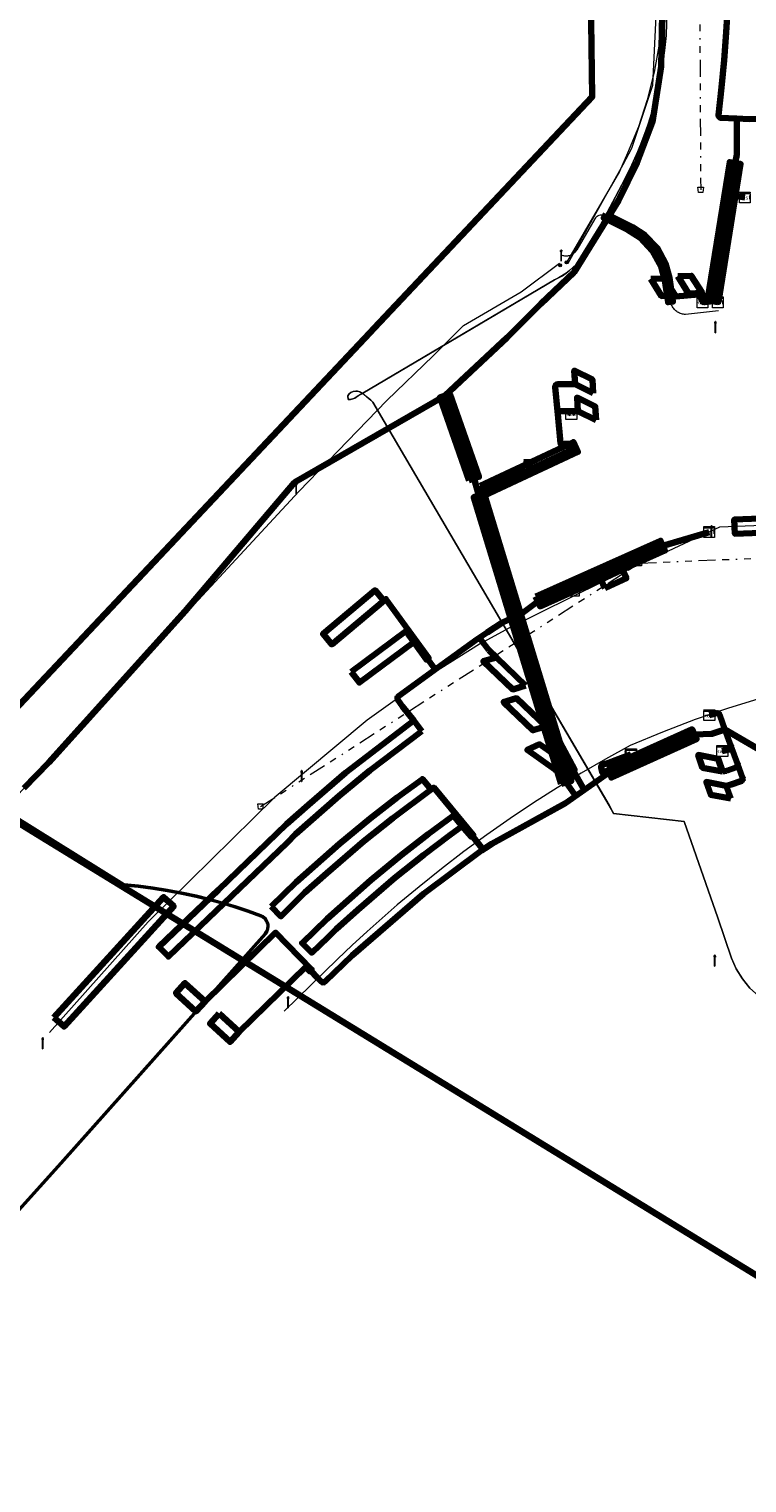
# Model space of a CAD drawing. Header units: metres. Extents: x 153756 to 154348, y 463867 to 464433.
# Tile 73 of 76: x 154140 to 154193, y 464165 to 464272. Entities that reach past the tile are written whole.
import ezdxf
from ezdxf.enums import TextEntityAlignment as Align
from ezdxf.lldxf.tags import DXFTag

# ---------------------------------------------------------------- set-up
doc = ezdxf.new("R2010")
doc.units = ezdxf.units.M
doc.header["$LTSCALE"] = 0.5
doc.linetypes.add('RI-OVERIG-SO', pattern=[17, 5, -2, 2, -2, 0, -2, 2, -2])
doc.layers.get('0').update_dxf_attribs({"linetype": 'CONTINUOUS'})
for name, color, linetype, lineweight in [('B-PV-KL-DATA_BT NEDERLAND NV-G', 90, 'KL-DATA-SO', 18), ('B-PV-KL-DATA_KABELBED_KPN BV-G', 90, 'CONTINUOUS', 100), ('B-PV-KL-DATA_STEDIN NETBEHEER BV-G', 90, 'KL-DATA-SO', 18), ('B-PV-KL-ET_LS_230 V_GEMEENTE AMERSFOORT-G', 190, 'KL-LS-SO', 18), ('B-PV-KL-ET_LS_400 V_STEDIN NETBEHEER BV-G', 190, 'KL-LS-SO', 18), ('B-PV-KL-ET_LS_GEMEENTE AMERSFOORT-S', 190, 'CONTINUOUS', 25), ('B-PV-KL-ET_LS_HULPSTUK_GEMEENTE AMERSFOORT-S', 190, 'CONTINUOUS', 25), ('B-PV-KL-ET_LS_HULPSTUK_STEDIN NETBEHEER BV-S', 190, 'CONTINUOUS', 25), ('B-PV-KL-ET_LS_KABELBED_GEMEENTE AMERSFOORT-G', 190, 'CONTINUOUS', 100), ('B-PV-KL-ET_LS_MANTELBUIS_GEMEENTE AMERSFOORT-G', 190, 'CONTINUOUS', 100), ('B-PV-KL-ET_LS_MANTELBUIS_POLYVINYLCHLORIDE PVC_50_STEDIN NETBEHEER BV-G', 190, 'CONTINUOUS', 100), ('B-PV-KL-ET_MS_10 KV_STEDIN NETBEHEER BV-G', 130, 'KL-MS-SO', 18), ('B-PV-RI-VRIJVERVAL_BETON_250_GEMEENTE AMERSFOORT-G', 210, 'RI-OVERIG-SO', 18), ('B-PV-RI-VRIJVERVAL_BETON_300_GEMEENTE AMERSFOORT-G', 210, 'RI-OVERIG-SO', 18), ('B-PV-RI-VRIJVERVAL_HULPSTUK_GEMEENTE AMERSFOORT-S', 210, 'CONTINUOUS', 25)]:
    doc.layers.add(name, color=color, linetype=linetype, lineweight=lineweight)
doc.styles.add('NLCS-ISO', font='txt')
tags = doc.linetypes.add('KL-DATA-SO', pattern='A,4,-1,[101,NLCS.SHX,S=0.5,R=0,X=0,Y=0],-1,4,-1,["D",Standard,S=1,R=0,X=-0.25,Y=-0.5],-1.5', length=12.5).pattern_tags.tags
tags[18] = DXFTag(74, 10)
tags = doc.linetypes.add('KL-LS-SO', pattern='A,4,-1,[103,NLCS.SHX,S=0.75,R=0,X=0,Y=0],-1,4,-1,["L",Standard,S=1,R=0,X=0,Y=-0.5],-2', length=13).pattern_tags.tags
tags[18] = DXFTag(74, 10)
tags = doc.linetypes.add('KL-MS-SO', pattern='A,4,-1,[103,NLCS.SHX,S=0.75,R=0,X=0,Y=0],-1,4,-1,["M",Standard,S=1,R=0,X=0,Y=-0.5],-2', length=13).pattern_tags.tags
tags[18] = DXFTag(74, 10)

# ---------------------------------------------------------------- blocks, each defined once
blk = doc.blocks.new('SKL-WTB_HULP_MOF-SO')
at = {"linetype": 'ByBlock', "lineweight": 18}
h = blk.add_hatch(color=0, dxfattribs=at)
h.dxf.hatch_style = 1
h.paths.add_polyline_path([(-0.5625, 0, 1), (0.5625, 0, 1)])
at = {"color": 0, "linetype": 'ByBlock', "lineweight": 18}
blk.add_circle((0, 0), 0.5625, dxfattribs=at)
at = {"color": 0, "linetype": 'ByBlock', "lineweight": 18, "style": 'NLCS-ISO', "flags": 1}
for tag, p in [('TYPE', (1.5, 0)), ('OMSCHRIJVING', (1.5, -3)), ('LABEL', (1.5, -1.5))]:
    blk.add_attdef(tag, p, '', height=1, dxfattribs=at)
blk = doc.blocks.new('SRI-HULP_AFVOER_OPVANG-SO')
at = {"color": 0, "linetype": 'ByBlock', "lineweight": 18}
blk.add_lwpolyline([(-0.75, -1), (-1, 1), (1, 1), (0.75, -1)], close=True, dxfattribs=at)
at = {"color": 0, "linetype": 'ByBlock', "lineweight": 18, "style": 'NLCS-ISO', "flags": 1}
for tag, p in [('TYPE', (1.5, 0)), ('OMSCHRIJVING', (1.5, -3)), ('LABEL', (1.5, -1.5))]:
    blk.add_attdef(tag, p, '', height=1, dxfattribs=at)
blk = doc.blocks.new('SKL-ET_LS_MAST-SO')
for p, q in [((-0.05, 2.07), (0.05, 2.07)), ((-0.05, -2), (0.05, -2))]:
    blk.add_line(p, q)
for points in [[(-0.18, 1.76), (-0.22, 1.76), (-0.22, 1.84), (-0.18, 1.84), (-0.18, 1.79)], [(-0.18, 1.49), (-0.22, 1.49), (-0.22, 1.57), (-0.18, 1.57), (-0.18, 1.52)], [(-0.18, 1.79), (-0.05, 1.79)], [(-0.18, 1.76), (-0.05, 1.76)], [(-0.18, 1.52), (-0.05, 1.52)], [(-0.18, 1.49), (-0.05, 1.49)], [(-0.05, -2), (-0.05, 2.07)], [(0.05, -2), (0.05, 2.07)], [(0.18, 1.92), (0.05, 1.92)], [(0.18, 1.89), (0.05, 1.89)], [(0.18, 1.66), (0.05, 1.66)], [(0.18, 1.63), (0.05, 1.63)], [(0.18, 1.39), (0.05, 1.39)], [(0.18, 1.36), (0.05, 1.36)], [(0.18, 1.89), (0.22, 1.89), (0.22, 1.97), (0.18, 1.97), (0.18, 1.92)], [(0.18, 1.63), (0.22, 1.63), (0.22, 1.71), (0.18, 1.71), (0.18, 1.66)], [(0.18, 1.36), (0.22, 1.36), (0.22, 1.44), (0.18, 1.44), (0.18, 1.39)]]:
    blk.add_lwpolyline(points)
blk = doc.blocks.new('SKL-WTB_HULP_KAST-SO')
at = {"color": 0, "linetype": 'ByBlock', "lineweight": 18}
for points in [[(-2, 2), (2, 2), (2, 1.68), (-2, 1.68)], [(-2, 1.52), (2, 1.52), (2, -2), (-2, -2)]]:
    blk.add_lwpolyline(points, close=True, dxfattribs=at)
at = {"color": 0, "linetype": 'ByBlock', "lineweight": 18, "style": 'NLCS-ISO'}
blk.add_text('kast', height=1.5, dxfattribs=at).set_placement((0, 0), align=Align.MIDDLE_CENTER)
at = {"color": 0, "linetype": 'ByBlock', "lineweight": 18, "style": 'NLCS-ISO', "flags": 1}
for tag, p in [('TYPE', (2.5, 0)), ('OMSCHRIJVING', (2.5, -3)), ('LABEL', (2.5, -1.5))]:
    blk.add_attdef(tag, p, '', height=1, dxfattribs=at)

msp = doc.modelspace()

# ---------------------------------------------------------------- linework, layer by layer
at = {"layer": 'B-PV-KL-DATA_BT NEDERLAND NV-G', "ltscale": 0.5, "flags": 128}
for points in [[(154186.057, 464422.449), (154186.3, 464422.09), (154186.6, 464421.53), (154187.1, 464420.33), (154187.3, 464419.72), (154187.45, 464419.09), (154187.66, 464416.13), (154187.26, 464332.85), (154187.1, 464297.85), (154187.18, 464280.55), (154186.92, 464271.56), (154186.66, 464269.37), (154186.47, 464268.28), (154185.95, 464266.14), (154185.62, 464265.09), (154184.84, 464263.02), (154184.39, 464262.02), (154183.9, 464261.03), (154181.08, 464255.75), (154180.91, 464255.47), (154180.51, 464254.94), (154180.29, 464254.69), (154179.81, 464254.25), (154179.55, 464254.05), (154178.99, 464253.7), (154178.7, 464253.55), (154164.57, 464245.2), (154164.554, 464245.191)], [(154186.068, 464422.455), (154186.3, 464422.09), (154186.6, 464421.53), (154186.87, 464420.94), (154187.1, 464420.33), (154187.3, 464419.72), (154187.45, 464419.09), (154187.66, 464416.13), (154187.42, 464366.13), (154187.26, 464332.85), (154187.1, 464297.85), (154187.18, 464280.55), (154186.92, 464271.56), (154186.81, 464270.46), (154186.66, 464269.37), (154186.47, 464268.28), (154186.23, 464267.21), (154185.95, 464266.14), (154185.62, 464265.09), (154185.25, 464264.05), (154184.84, 464263.02), (154184.39, 464262.02), (154183.9, 464261.03), (154182.5, 464258.37), (154181.08, 464255.75), (154180.91, 464255.47), (154180.72, 464255.2), (154180.51, 464254.94), (154180.29, 464254.69), (154180.06, 464254.46), (154179.81, 464254.25), (154179.55, 464254.05), (154179.28, 464253.86), (154178.99, 464253.7), (154178.7, 464253.55), (154172.69, 464250), (154164.57, 464245.2), (154164.555, 464245.191)], [(154164.555, 464245.191), (154164.57, 464245.2), (154172.69, 464250), (154178.7, 464253.55), (154178.99, 464253.7), (154179.28, 464253.86), (154179.55, 464254.05), (154179.81, 464254.25), (154180.06, 464254.46), (154180.29, 464254.69), (154180.51, 464254.94), (154180.72, 464255.2), (154180.91, 464255.47), (154181.08, 464255.75), (154182.5, 464258.37), (154183.9, 464261.03), (154184.39, 464262.02), (154184.84, 464263.02), (154185.25, 464264.05), (154185.62, 464265.09), (154185.95, 464266.14), (154186.23, 464267.21), (154186.47, 464268.28), (154186.66, 464269.37), (154186.81, 464270.46), (154186.92, 464271.56), (154187.18, 464280.55), (154187.1, 464297.85), (154187.26, 464332.85), (154187.42, 464366.13), (154187.66, 464416.13), (154187.45, 464419.09), (154187.3, 464419.72), (154187.1, 464420.33), (154186.87, 464420.94), (154186.6, 464421.53), (154186.3, 464422.09), (154186.068, 464422.455)], [(154186.068, 464422.455), (154186.3, 464422.09), (154186.6, 464421.53), (154186.87, 464420.94), (154187.1, 464420.33), (154187.3, 464419.72), (154187.45, 464419.09), (154187.66, 464416.13), (154187.42, 464366.13), (154187.26, 464332.85), (154187.1, 464297.85), (154187.18, 464280.55), (154186.92, 464271.56), (154186.81, 464270.46), (154186.66, 464269.37), (154186.47, 464268.28), (154186.23, 464267.21), (154185.95, 464266.14), (154185.62, 464265.09), (154185.25, 464264.05), (154184.84, 464263.02), (154184.39, 464262.02), (154183.9, 464261.03), (154182.5, 464258.37), (154181.08, 464255.75), (154180.91, 464255.47), (154180.72, 464255.2), (154180.51, 464254.94), (154180.29, 464254.69), (154180.06, 464254.46), (154179.81, 464254.25), (154179.55, 464254.05), (154179.28, 464253.86), (154178.99, 464253.7), (154178.7, 464253.55), (154172.69, 464250), (154164.57, 464245.2), (154164.555, 464245.191)], [(154164.555, 464245.191), (154164.59, 464245.17), (154164.68, 464245.1), (154164.9, 464244.91), (154165.02, 464244.82), (154165.16, 464244.7), (154165.33, 464244.55), (154182.72, 464214.86), (154183.05, 464214.24), (154188.26, 464213.64), (154190.74, 464206.55), (154191.75, 464203.58), (154192.09, 464202.79), (154192.54, 464202.05), (154193.09, 464201.38), (154193.74, 464200.8), (154194.46, 464200.32), (154195.25, 464199.94), (154196.08, 464199.69), (154196.93, 464199.56), (154197.8, 464199.55), (154198.66, 464199.67), (154203.77, 464200.84), (154228.12, 464206.37), (154236.3, 464207.48), (154239.11, 464207.6), (154243.23, 464207.77), (154243.32, 464206.33), (154233.88, 464198.84), (154101, 464004), (154095.7, 464012.8), (154090.3, 464010.3), (154074.1, 464033.7), (154052.8, 464048.8), (154049.3, 464056.4), (154046, 464072.7), (154054.8, 464084.7), (154038.1, 464108.2), (154018.88, 464088.65), (154013.7, 464084.43), (153997.41, 464087.76), (153989.49, 464067.54), (153991.38, 464063.88), (153992.34, 464059.5), (153986.69, 464052.58), (153987.08, 464051.87), (153985.65, 464051.33), (153978.67, 464042.84), (153970.27, 464032.19), (153955.11, 464014.46), (153941.51, 463999.29), (153944.9, 463997.36), (153935.31, 463982.27), (153930.86, 463975.31), (153923.85, 463964.29), (153923.52, 463963.75), (153918.44, 463966.82), (153913.44, 463958.94), (153909.75, 463957.6), (153909.49, 463957.21), (153882.54, 463914.68), (153877.06, 463906.08), (153874.95, 463902.62), (153874.94, 463898.12), (153871.433, 463892.926)], [(154164.554, 464245.191), (154164.59, 464245.17), (154164.68, 464245.1), (154165.02, 464244.82), (154165.16, 464244.7), (154165.33, 464244.55), (154183.05, 464214.24), (154188.26, 464213.64), (154190.74, 464206.55), (154191.75, 464203.58), (154192.09, 464202.79), (154192.54, 464202.05), (154193.09, 464201.38), (154193.74, 464200.8), (154194.46, 464200.32), (154195.25, 464199.94), (154196.08, 464199.69), (154196.93, 464199.56), (154197.8, 464199.55), (154198.66, 464199.67), (154228.12, 464206.37), (154236.3, 464207.48), (154239.11, 464207.6), (154243.23, 464207.77), (154243.32, 464206.33), (154233.88, 464198.84), (154101, 464004), (154095.7, 464012.8), (154090.3, 464010.3), (154074.1, 464033.7), (154052.8, 464048.8), (154049.3, 464056.4), (154046, 464072.7), (154054.8, 464084.7), (154038.1, 464108.2), (154018.88, 464088.65), (154013.7, 464084.43), (153997.41, 464087.76), (153989.49, 464067.54), (153991.38, 464063.88), (153992.34, 464059.5), (153986.69, 464052.58), (153987.08, 464051.87), (153985.65, 464051.33), (153978.67, 464042.84), (153970.27, 464032.19), (153955.11, 464014.46), (153941.51, 463999.29), (153944.9, 463997.36), (153930.86, 463975.31), (153923.85, 463964.29), (153923.52, 463963.75), (153918.44, 463966.82), (153913.44, 463958.94), (153909.75, 463957.6), (153882.54, 463914.68), (153877.06, 463906.08), (153874.95, 463902.62), (153874.94, 463898.12), (153871.433, 463892.926)], [(153987.08, 464051.94), (153987.045, 464053.07), (153992.336, 464059.502), (153991.377, 464063.881), (153989.491, 464067.542), (153997.408, 464087.756), (154013.699, 464084.431), (154018.878, 464088.645), (154038.1, 464108.2), (154054.8, 464084.7), (154046, 464072.7), (154049.3, 464056.4), (154052.8, 464048.8), (154074.1, 464033.7), (154090.3, 464010.3), (154095.7, 464012.8), (154101, 464004), (154233.879, 464198.839), (154243.32, 464206.334), (154243.235, 464207.773), (154239.11, 464207.6), (154236.3, 464207.48), (154228.12, 464206.37), (154203.77, 464200.84), (154198.66, 464199.67), (154197.8, 464199.55), (154196.93, 464199.56), (154196.08, 464199.69), (154195.25, 464199.94), (154194.46, 464200.32), (154193.74, 464200.8), (154193.09, 464201.38), (154192.54, 464202.05), (154192.09, 464202.79), (154191.75, 464203.58), (154190.74, 464206.55), (154188.26, 464213.64), (154183.05, 464214.24), (154182.72, 464214.86), (154165.33, 464244.55), (154165.16, 464244.7), (154165.02, 464244.82), (154164.9, 464244.91), (154164.68, 464245.1), (154164.59, 464245.17), (154164.555, 464245.191)], [(154164.555, 464245.191), (154164.42, 464245.11), (154164.23, 464245), (154164.09, 464244.92), (154163.98, 464244.85), (154163.85, 464244.79), (154163.68, 464244.74), (154163.51, 464244.75), (154163.47, 464245), (154163.57, 464245.17), (154163.7, 464245.26), (154163.87, 464245.33), (154164.07, 464245.36), (154164.19, 464245.35), (154164.35, 464245.31), (154164.44, 464245.26), (154164.555, 464245.191)], [(154164.555, 464245.191), (154164.44, 464245.26), (154164.35, 464245.31), (154164.19, 464245.35), (154164.07, 464245.36), (154163.87, 464245.33), (154163.7, 464245.26), (154163.57, 464245.17), (154163.47, 464245), (154163.51, 464244.75), (154163.68, 464244.74), (154163.85, 464244.79), (154163.98, 464244.85), (154164.09, 464244.92), (154164.23, 464245), (154164.42, 464245.11), (154164.555, 464245.191)], [(154164.555, 464245.191), (154164.42, 464245.11), (154164.23, 464245), (154164.09, 464244.92), (154163.98, 464244.85), (154163.85, 464244.79), (154163.68, 464244.74), (154163.51, 464244.75), (154163.47, 464245), (154163.57, 464245.17), (154163.7, 464245.26), (154163.87, 464245.33), (154164.07, 464245.36), (154164.19, 464245.35), (154164.35, 464245.31), (154164.44, 464245.26), (154164.555, 464245.191)], [(154164.554, 464245.191), (154164.42, 464245.11), (154164.09, 464244.92), (154163.98, 464244.85), (154163.68, 464244.74), (154163.51, 464244.75), (154163.47, 464245), (154163.7, 464245.26), (154163.87, 464245.33), (154164.19, 464245.35), (154164.35, 464245.31), (154164.554, 464245.191)], [(154164.555, 464245.191), (154164.59, 464245.17), (154164.68, 464245.1), (154164.9, 464244.91), (154165.02, 464244.82), (154165.16, 464244.7), (154165.33, 464244.55), (154182.72, 464214.86), (154183.05, 464214.244), (154188.26, 464213.64), (154190.74, 464206.55), (154191.75, 464203.58), (154192.09, 464202.79), (154192.54, 464202.05), (154193.09, 464201.38), (154193.74, 464200.8), (154194.46, 464200.32), (154195.25, 464199.94), (154196.08, 464199.69), (154196.93, 464199.56), (154197.8, 464199.55), (154198.66, 464199.67), (154203.77, 464200.84), (154228.12, 464206.37), (154236.302, 464207.483), (154239.093, 464207.581)]]:
    msp.add_lwpolyline(points, dxfattribs=at)
at = {"layer": 'B-PV-KL-DATA_KABELBED_KPN BV-G', "ltscale": 0.5, "flags": 128}
msp.add_lwpolyline([(154214.441, 464168.943), (154214.373, 464168.983), (154213.936, 464169.24), (154195.266, 464179.168), (154140.571, 464212.724), (154134.064, 464216.72), (154165.095, 464249.657), (154165.418, 464250), (154181.482, 464267.05), (154180.583, 464333.397), (154180.144, 464365.82), (154179.495, 464413.744), (154179.493, 464413.782), (154179.489, 464413.819), (154179.481, 464413.856), (154179.471, 464413.892), (154179.458, 464413.928), (154179.442, 464413.962), (154177.668, 464417.499)], dxfattribs=at)
at = {"layer": 'B-PV-KL-DATA_STEDIN NETBEHEER BV-G', "ltscale": 0.5, "flags": 128}
for points in [[(154094.21, 464308.001), (154089.694, 464304.293), (154085.782, 464301.437), (154069.536, 464281.391), (154067.771, 464276.112), (154067.266, 464274.443), (154066.966, 464272.725), (154066.874, 464270.938), (154067.003, 464269.154), (154067.35, 464267.4), (154067.911, 464265.702), (154068.677, 464264.087), (154069.293, 464263.07), (154069.99, 464262.108), (154070.764, 464261.206), (154071.609, 464260.37), (154072.518, 464259.605), (154089.514, 464247.437), (154092.787, 464248.747), (154105.86, 464239.554), (154113.558, 464233.815), (154120.7, 464228.653), (154121.168, 464228.292), (154121.609, 464227.919), (154122.037, 464227.531), (154122.449, 464227.125), (154122.845, 464226.703), (154123.522, 464225.9), (154124.14, 464225.05), (154124.759, 464224.079), (154125.118, 464223.566), (154125.501, 464223.07), (154125.909, 464222.595), (154126.339, 464222.14), (154127.031, 464221.492), (154127.77, 464220.898), (154128.155, 464220.622), (154146.947, 464208.916), (154148.033, 464208.807), (154149.103, 464208.67), (154150.168, 464208.501), (154151.229, 464208.302), (154152.283, 464208.072), (154153.249, 464207.835), (154154.21, 464207.571), (154155.164, 464207.282), (154156.109, 464206.968), (154157.044, 464206.63), (154157.164, 464206.572), (154157.272, 464206.495), (154157.364, 464206.4), (154157.437, 464206.291), (154157.491, 464206.17), (154157.522, 464206.042), (154157.531, 464205.91), (154157.517, 464205.779), (154157.479, 464205.652), (154157.42, 464205.535), (154157.338, 464205.427), (154142.295, 464188.536), (154134.425, 464179.807), (154122.958, 464167.168), (154122.401, 464166.628), (154121.779, 464166.166), (154121.103, 464165.789), (154120.383, 464165.504), (154119.632, 464165.314), (154118.982, 464165.23), (154118.328, 464165.219), (154117.675, 464165.28), (154117.034, 464165.411), (154116.409, 464165.612), (154104.529, 464170.755)], [(154104.509, 464170.709), (154116.391, 464165.565), (154117.021, 464165.363), (154117.668, 464165.23), (154118.326, 464165.169), (154118.986, 464165.18), (154119.641, 464165.265), (154120.398, 464165.456), (154121.124, 464165.744), (154121.806, 464166.124), (154122.433, 464166.59), (154122.994, 464167.133), (154134.462, 464179.773), (154142.332, 464188.503), (154157.377, 464205.395), (154157.463, 464205.508), (154157.526, 464205.634), (154157.566, 464205.769), (154157.581, 464205.909), (154157.572, 464206.05), (154157.538, 464206.186), (154157.481, 464206.315), (154157.403, 464206.432), (154157.305, 464206.533), (154157.19, 464206.615), (154157.063, 464206.676), (154156.125, 464207.015), (154155.179, 464207.33), (154154.224, 464207.619), (154153.262, 464207.883), (154152.294, 464208.121), (154151.239, 464208.351), (154150.177, 464208.55), (154149.11, 464208.719), (154148.039, 464208.857), (154146.964, 464208.965), (154135.264, 464216.252)]]:
    msp.add_lwpolyline(points, dxfattribs=at)
at = {"layer": 'B-PV-KL-ET_LS_230 V_GEMEENTE AMERSFOORT-G', "ltscale": 0.5, "flags": 128}
for points in [[(154179.717, 464254.794), (154183.751, 464262.059), (154184.388, 464263.261), (154185.956, 464267.889), (154186.295, 464275.062), (154186.403, 464283.022), (154186.364, 464299.241), (154186.468, 464310.758), (154186.232, 464324.786), (154186.349, 464341.734), (154186.306, 464350.39), (154186.571, 464376.794), (154186.574, 464406.127), (154186.843, 464417.507), (154185.809, 464420.939), (154184.998, 464421.822)], [(154190.791, 464251.262), (154188.351, 464251.001), (154188.274, 464251.006), (154188.197, 464251.016), (154188.122, 464251.031), (154188.047, 464251.051), (154187.974, 464251.077), (154187.903, 464251.107), (154187.834, 464251.142), (154187.768, 464251.182), (154187.705, 464251.226), (154187.645, 464251.274), (154187.588, 464251.327), (154187.535, 464251.383), (154187.486, 464251.442), (154187.441, 464251.505), (154187.4, 464251.571), (154187.365, 464251.64), (154187.333, 464251.71), (154187.307, 464251.783), (154187.286, 464251.857), (154187.27, 464251.933), (154187.112, 464252.828), (154186.994, 464253.622), (154186.931, 464253.959), (154186.846, 464254.291), (154186.739, 464254.616), (154186.609, 464254.933), (154186.458, 464255.24), (154186.286, 464255.537), (154186.094, 464255.82), (154185.884, 464256.091), (154185.655, 464256.346), (154185.41, 464256.584), (154185.148, 464256.806), (154184.872, 464257.009), (154184.583, 464257.192), (154184.282, 464257.356), (154183.388, 464257.802), (154182.403, 464258.276), (154182.33, 464258.305), (154182.253, 464258.324), (154182.174, 464258.331), (154182.095, 464258.328), (154182.056, 464258.322), (154181.98, 464258.302), (154181.907, 464258.271), (154181.839, 464258.231), (154181.777, 464258.181), (154181.723, 464258.123), (154181.678, 464258.058), (154180.342, 464255.762), (154180.307, 464255.707), (154180.269, 464255.654), (154180.226, 464255.604), (154180.18, 464255.557), (154180.131, 464255.514), (154180.079, 464255.474), (154180.024, 464255.438), (154179.966, 464255.406), (154179.907, 464255.378), (154179.846, 464255.355), (154179.783, 464255.336), (154179.719, 464255.321), (154179.654, 464255.311), (154179.588, 464255.306), (154179.523, 464255.305), (154179.457, 464255.309), (154179.392, 464255.318), (154179.328, 464255.331), (154179.265, 464255.349), (154179.203, 464255.371)], [(154131.151, 464207.002), (154159.873, 464237.961), (154166.347, 464244.67), (154169.761, 464247.966), (154171.997, 464250.203), (154176.235, 464252.675), (154179.06, 464254.794)]]:
    msp.add_lwpolyline(points, dxfattribs=at)
at = {"layer": 'B-PV-KL-ET_LS_400 V_STEDIN NETBEHEER BV-G', "ltscale": 0.5, "flags": 128}
for points in [[(154186.652, 464311.994), (154186.635, 464272.991), (154186.418, 464270.908), (154186.051, 464268.846), (154185.537, 464266.815), (154184.878, 464264.826), (154184.077, 464262.89), (154183.486, 464261.548), (154179.589, 464254.844)], [(154221.233, 464236.501), (154190.863, 464235.328), (154182.193, 464231.284), (154175.393, 464227.91), (154173.183, 464226.705), (154169.457, 464224.377), (154164.908, 464221.123), (154158.055, 464215.402), (154148.779, 464206.266), (154141.501, 464198.094)], [(154218.43, 464203.939), (154218.419, 464203.988), (154217.251, 464203.711), (154217.261, 464211.342), (154217.248, 464211.498), (154217.203, 464211.646), (154217.131, 464211.783), (154217.034, 464211.904), (154216.356, 464212.411), (154215.817, 464212.846), (154215.301, 464213.309), (154214.81, 464213.797), (154214.344, 464214.31), (154213.836, 464214.938), (154213.365, 464215.595), (154212.935, 464216.279), (154212.547, 464216.988), (154212.039, 464218.087), (154211.901, 464218.465), (154211.788, 464218.851), (154211.701, 464219.244), (154211.64, 464219.642), (154211.598, 464220.322), (154211.631, 464221.003), (154211.741, 464221.675), (154211.925, 464222.331), (154212.182, 464222.963), (154212.472, 464223.504), (154212.816, 464224.013), (154213.209, 464224.485), (154213.648, 464224.915), (154214.128, 464225.298), (154214.555, 464225.579), (154215.005, 464225.823), (154215.473, 464226.028), (154215.957, 464226.194), (154216.453, 464226.318), (154213.855, 464226.18), (154212.128, 464226.038), (154210.809, 464225.904), (154206.867, 464225.453), (154204.251, 464225.077), (154201.648, 464224.618), (154199.062, 464224.076), (154196.493, 464223.454), (154193.998, 464222.766), (154191.525, 464222), (154189.077, 464221.159), (154186.656, 464220.242), (154184.264, 464219.251), (154182.457, 464218.251), (154180.67, 464217.212), (154178.905, 464216.136), (154177.163, 464215.023), (154175.445, 464213.874), (154173.727, 464212.67), (154172.034, 464211.43), (154170.368, 464210.155), (154168.73, 464208.844), (154167.12, 464207.498), (154165.998, 464206.525), (154164.891, 464205.535), (154163.799, 464204.528), (154162.722, 464203.505), (154158.792, 464199.666)]]:
    msp.add_lwpolyline(points, dxfattribs=at)
at = {"layer": 'B-PV-KL-ET_LS_KABELBED_GEMEENTE AMERSFOORT-G', "ltscale": 0.5, "flags": 128}
for points in [[(154170.631, 464245.009), (154175.224, 464249.319), (154177.688, 464251.782), (154180.162, 464254.131), (154183.41, 464259.39), (154184.78, 464262.195), (154185.921, 464265.183), (154186.568, 464269.284), (154186.688, 464275.775), (154186.835, 464291.045), (154186.902, 464301.21), (154186.882, 464339.017), (154187.225, 464370.855), (154187.143, 464401.212), (154187.215, 464405.638), (154187.232, 464405.714), (154187.275, 464405.777), (154187.34, 464405.82), (154187.416, 464405.835), (154192.45, 464405.818)], [(154192.133, 464265.447), (154190.904, 464265.503), (154190.812, 464265.58), (154190.781, 464265.695), (154191, 464267.72), (154191.189, 464269.748), (154191.346, 464271.779), (154191.473, 464273.812), (154191.504, 464274.473)], [(154192.133, 464265.447), (154192.133, 464262.775), (154192.013, 464262.167), (154191.664, 464259.994)], [(154225.14, 464257.889), (154225.148, 464257.893), (154221.856, 464263.38), (154214.102, 464265.123), (154208.178, 464265.45), (154207.329, 464265.513), (154193.034, 464265.406), (154192.133, 464265.447)], [(154191.664, 464259.994), (154190.378, 464251.991)], [(154192.721, 464259.625), (154191.83, 464259.765), (154191.757, 464259.792), (154191.699, 464259.845), (154191.667, 464259.916), (154191.664, 464259.994)], [(154185.79, 464253.624), (154186.591, 464252.355), (154187.59, 464252.395), (154186.789, 464253.663), (154185.79, 464253.624)], [(154187.78, 464253.821), (154188.78, 464253.861), (154189.58, 464252.593), (154188.581, 464252.553), (154187.78, 464253.821)], [(154189.58, 464252.593), (154189.58, 464252.401), (154189.313, 464252.374), (154189.304, 464252.486), (154187.637, 464252.327), (154187.59, 464252.395)], [(154189.447, 464252.387), (154189.55, 464252.053), (154189.582, 464251.992), (154189.633, 464251.945), (154189.697, 464251.918), (154189.766, 464251.914), (154190.378, 464251.991)], [(154190.378, 464251.991), (154190.734, 464251.904)], [(154181.562, 464245.21), (154181.501, 464246.208), (154180.158, 464246.876), (154180.22, 464245.878), (154181.562, 464245.21)], [(154139.611, 464216.111), (154141.46, 464217.991), (154151.489, 464229.138), (154159.515, 464238.596), (154159.539, 464238.62), (154159.567, 464238.64), (154170.631, 464245.009)], [(154173.137, 464237.661), (154172.773, 464238.902), (154170.631, 464245.009)], [(154179.92, 464245.872), (154178.941, 464245.869), (154178.86, 464245.852), (154178.793, 464245.803), (154178.752, 464245.731), (154178.743, 464245.649), (154178.928, 464243.883), (154178.948, 464243.665)], [(154180.22, 464245.878), (154179.92, 464245.872)], [(154181.771, 464243.215), (154181.709, 464244.213), (154180.366, 464244.881), (154180.428, 464243.883), (154181.771, 464243.215)], [(154179.945, 464243.676), (154179.728, 464243.883), (154179.147, 464243.883), (154179.067, 464243.866), (154179, 464243.818), (154178.958, 464243.747), (154178.948, 464243.665)], [(154178.948, 464243.665), (154179.143, 464241.534), (154179.16, 464241.47), (154179.196, 464241.415), (154179.248, 464241.375), (154179.311, 464241.354), (154179.795, 464241.282)], [(154180.128, 464243.883), (154179.945, 464243.676)], [(154180.428, 464243.883), (154180.128, 464243.883)], [(154179.795, 464241.282), (154180.288, 464241.188), (154176.989, 464239.641), (154173.387, 464238.018), (154173.247, 464237.972), (154173.18, 464237.934), (154173.133, 464237.874), (154173.111, 464237.801), (154173.118, 464237.726)], [(154176.86, 464239.927), (154176.983, 464239.654)], [(154179.568, 464216.528), (154173.137, 464237.661)], [(154190.095, 464234.977), (154186.677, 464233.97), (154177.472, 464229.86), (154176.284, 464228.97), (154174.867, 464228.303), (154173.753, 464227.575)], [(154166.122, 464229.917), (154162.294, 464226.7), (154161.65, 464227.466), (154165.478, 464230.683), (154166.122, 464229.917)], [(154169.351, 464225.625), (154169.432, 464225.683), (154166.285, 464230.035), (154166.122, 464229.917)], [(154180.114, 464230.646), (154179.974, 464230.977)], [(154163.731, 464224.682), (154164.328, 464223.879), (154168.341, 464226.862), (154167.744, 464227.664), (154163.731, 464224.682)], [(154168.341, 464226.862), (154169.27, 464225.566), (154169.351, 464225.625)], [(154173.753, 464227.575), (154173.007, 464227.088), (154170.079, 464224.962)], [(154173.856, 464226.274), (154173.291, 464227.019), (154173.257, 464227.093), (154173.254, 464227.174), (154173.284, 464227.249), (154173.342, 464227.307)], [(154176.574, 464223.669), (154174.418, 464225.735), (154173.458, 464225.455), (154175.624, 464223.38), (154176.577, 464223.657)], [(154174.418, 464225.735), (154173.856, 464226.274)], [(154170.079, 464224.962), (154167.214, 464222.882), (154167.161, 464222.825), (154167.134, 464222.752), (154167.137, 464222.674), (154167.17, 464222.603), (154167.516, 464222.126)], [(154169.351, 464225.625), (154169.8, 464225.006), (154169.857, 464224.954), (154169.93, 464224.926), (154170.008, 464224.93), (154170.079, 464224.962)], [(154178.064, 464220.664), (154175.909, 464222.73), (154174.949, 464222.45), (154177.115, 464220.375), (154178.068, 464220.652)], [(154167.516, 464222.126), (154168.331, 464221.098)], [(154197.023, 464217.494), (154196.53, 464217.395), (154196.458, 464217.394), (154196.39, 464217.419), (154191.261, 464220.433), (154190.876, 464221.494), (154190.838, 464221.557), (154190.781, 464221.603), (154190.71, 464221.624), (154190.637, 464221.619), (154190.113, 464221.479)], [(154168.918, 464220.294), (154168.331, 464221.098), (154163.305, 464217.225), (154160.573, 464214.878), (154158.966, 464213.458), (154153.951, 464208.621), (154149.551, 464204.406), (154150.258, 464203.699), (154159.012, 464212.089), (154159.628, 464212.708), (154162.842, 464215.549), (154165.093, 464217.403), (154168.918, 464220.294)], [(154179.636, 464217.887), (154179.93, 464217.348), (154180.187, 464217.48), (154178.372, 464220.817), (154178.068, 464220.652)], [(154191.261, 464220.434), (154190.294, 464220.104), (154189.013, 464220.051), (154182.727, 464217.261)], [(154191.701, 464219.224), (154191.261, 464220.433)], [(154179.636, 464217.887), (154178.726, 464217.473), (154176.691, 464218.925), (154177.601, 464219.34), (154179.636, 464217.887)], [(154184.334, 464218.598), (154182.506, 464217.919), (154182.27, 464217.845), (154182.201, 464217.807), (154182.152, 464217.746), (154182.131, 464217.671), (154182.139, 464217.594), (154182.25, 464217.243), (154182.298, 464217.163), (154182.377, 464217.114), (154182.469, 464217.106), (154182.556, 464217.14)], [(154191.087, 464217.322), (154189.614, 464217.607), (154189.288, 464218.553), (154190.761, 464218.267), (154191.087, 464217.322)], [(154191.066, 464218.84), (154191.561, 464218.961), (154191.636, 464218.997), (154191.69, 464219.061), (154191.713, 464219.141), (154191.701, 464219.224)], [(154192.184, 464217.895), (154191.701, 464219.224)], [(154182.728, 464217.261), (154179.524, 464215), (154174.076, 464211.994), (154173.589, 464211.691)], [(154180.066, 464217.413), (154180.786, 464216.158), (154180.841, 464216.096), (154180.916, 464216.062), (154180.998, 464216.061), (154181.074, 464216.094)], [(154191.087, 464217.322), (154191.375, 464217.391)], [(154191.375, 464217.391), (154192.064, 464217.639), (154192.131, 464217.679), (154192.178, 464217.742), (154192.196, 464217.818), (154192.185, 464217.895)], [(154191.724, 464216.378), (154192.432, 464216.609), (154192.502, 464216.648), (154192.55, 464216.711), (154192.57, 464216.788), (154192.558, 464216.867), (154192.184, 464217.895)], [(154157.83, 464207.389), (154158.549, 464206.651), (154160.321, 464208.421), (154161.929, 464209.842), (154164.661, 464212.189), (154166.78, 464213.891), (154169.611, 464216.007), (154168.972, 464216.773), (154167.112, 464215.416), (154165.124, 464213.865), (154162.873, 464212.012), (154159.659, 464209.171), (154157.821, 464207.38)], [(154172.632, 464212.593), (154172.714, 464212.652), (154169.8, 464216.144), (154169.611, 464216.007)], [(154179.566, 464216.527), (154180.154, 464215.69), (154180.211, 464215.636), (154180.284, 464215.608), (154180.362, 464215.61), (154180.433, 464215.641)], [(154191.686, 464215.333), (154190.213, 464215.619), (154189.887, 464216.564), (154191.36, 464216.279), (154191.686, 464215.333)], [(154191.36, 464216.279), (154191.724, 464216.378)], [(154171.901, 464213.314), (154171.262, 464214.08), (154169.402, 464212.722), (154167.414, 464211.172), (154165.163, 464209.319), (154161.949, 464206.478), (154160.111, 464204.687), (154160.817, 464203.98), (154161.995, 464205.109), (154162.611, 464205.728), (154164.218, 464207.149), (154166.951, 464209.496), (154169.07, 464211.198), (154170.982, 464212.643), (154171.901, 464213.314)], [(154171.911, 464213.302), (154172.551, 464212.535), (154172.632, 464212.593)], [(154172.632, 464212.593), (154173.328, 464211.735), (154173.382, 464211.688), (154173.45, 464211.663), (154173.522, 464211.664), (154173.589, 464211.691)], [(154173.589, 464211.691), (154173.32, 464211.523), (154169.041, 464208.319), (154163.793, 464203.777), (154161.796, 464201.855), (154161.731, 464201.813), (154161.654, 464201.799), (154161.578, 464201.816), (154161.514, 464201.86), (154161.275, 464202.108), (154160.736, 464202.681)], [(154160.736, 464202.681), (154160.807, 464202.75), (154158.155, 464205.468), (154152.958, 464200.395)], [(154155.475, 464198.153), (154160.362, 464202.92), (154160.664, 464202.611), (154160.736, 464202.681)], [(154152.958, 464200.395), (154152.285, 464199.656), (154150.806, 464201.002), (154151.48, 464201.742), (154152.958, 464200.395)], [(154153.997, 464199.499), (154153.323, 464198.76), (154154.802, 464197.413), (154155.475, 464198.153), (154153.997, 464199.499)]]:
    msp.add_lwpolyline(points, dxfattribs=at)
at = {"layer": 'B-PV-KL-ET_LS_MANTELBUIS_GEMEENTE AMERSFOORT-G', "ltscale": 0.5, "flags": 128}
for points in [[(154189.984, 464252.054), (154190.773, 464251.927), (154192.408, 464262.103), (154191.618, 464262.23), (154189.985, 464252.064)], [(154182.479, 464258.429), (154182.327, 464258.123), (154184.116, 464257.23), (154185.03, 464256.642), (154185.928, 464255.695), (154186.55, 464254.547), (154186.827, 464253.496), (154187.065, 464251.908), (154187.424, 464251.952), (154187.166, 464253.709), (154186.889, 464254.76), (154186.267, 464255.907), (154185.368, 464256.854), (154184.455, 464257.443), (154182.479, 464258.429)], [(154172.396, 464238.769), (154173.151, 464239.034), (154171.009, 464245.142), (154170.254, 464244.877), (154172.392, 464238.779)], [(154173.217, 464238.381), (154173.557, 464237.656), (154180.432, 464240.882), (154180.092, 464241.606), (154173.226, 464238.385)], [(154179.185, 464216.412), (154179.95, 464216.644), (154173.52, 464237.777), (154172.754, 464237.544), (154179.182, 464216.421)], [(154177.309, 464230.225), (154177.635, 464229.494), (154186.838, 464233.605), (154186.512, 464234.335), (154177.318, 464230.229)], [(154182.566, 464217.619), (154182.895, 464216.889), (154189.166, 464219.721), (154188.836, 464220.45), (154182.575, 464217.623)]]:
    msp.add_lwpolyline(points, dxfattribs=at)
at = {"layer": 'B-PV-KL-ET_LS_MANTELBUIS_POLYVINYLCHLORIDE PVC_50_STEDIN NETBEHEER BV-G', "ltscale": 0.5, "flags": 128}
for points in [[(154220.631, 464235.951), (154220.589, 464237.001), (154191.947, 464235.896), (154191.989, 464234.846), (154220.631, 464235.951)], [(154182.403, 464230.83), (154183.997, 464231.568), (154183.577, 464232.476), (154181.983, 464231.738), (154182.403, 464230.83)], [(154141.828, 464199.213), (154142.568, 464198.539), (154150.648, 464207.405), (154149.908, 464208.079), (154141.828, 464199.213)]]:
    msp.add_lwpolyline(points, dxfattribs=at)
at = {"layer": 'B-PV-KL-ET_MS_10 KV_STEDIN NETBEHEER BV-G', "ltscale": 0.5, "flags": 128}
for points in [[(154104.489, 464170.663), (154116.373, 464165.518), (154117.008, 464165.315), (154117.661, 464165.18), (154118.324, 464165.119), (154118.99, 464165.13), (154119.65, 464165.216), (154120.413, 464165.408), (154121.145, 464165.699), (154121.833, 464166.082), (154122.465, 464166.552), (154123.03, 464167.098), (154134.499, 464179.739), (154142.369, 464188.47), (154157.416, 464205.363), (154157.506, 464205.481), (154157.573, 464205.616), (154157.615, 464205.759), (154157.631, 464205.908), (154157.622, 464206.058), (154157.585, 464206.202), (154157.525, 464206.339), (154157.442, 464206.464), (154157.338, 464206.571), (154157.216, 464206.658), (154157.082, 464206.722), (154156.141, 464207.062), (154155.194, 464207.378), (154154.238, 464207.667), (154153.275, 464207.931), (154152.305, 464208.17), (154151.249, 464208.4), (154150.186, 464208.599), (154149.117, 464208.768), (154148.045, 464208.907), (154146.981, 464209.014), (154128.209, 464220.704)], [(154104.509, 464170.709), (154116.391, 464165.565), (154117.021, 464165.363), (154117.668, 464165.23), (154118.326, 464165.169), (154118.986, 464165.18), (154119.641, 464165.265), (154120.398, 464165.456), (154121.124, 464165.744), (154121.806, 464166.124), (154122.433, 464166.59), (154122.994, 464167.133), (154134.462, 464179.773), (154142.332, 464188.503), (154157.377, 464205.395), (154157.463, 464205.508), (154157.526, 464205.634), (154157.566, 464205.769), (154157.581, 464205.909), (154157.572, 464206.05), (154157.538, 464206.186), (154157.481, 464206.315), (154157.403, 464206.432), (154157.305, 464206.533), (154157.19, 464206.615), (154157.063, 464206.676), (154156.125, 464207.015), (154155.179, 464207.33), (154154.224, 464207.619), (154153.262, 464207.883), (154152.294, 464208.121), (154151.239, 464208.351), (154150.177, 464208.55), (154149.11, 464208.719), (154148.039, 464208.857), (154146.964, 464208.965), (154128.183, 464220.662)], [(154104.529, 464170.755), (154116.409, 464165.612), (154117.034, 464165.411), (154117.675, 464165.28), (154118.328, 464165.219), (154118.982, 464165.23), (154119.632, 464165.314), (154120.383, 464165.504), (154121.103, 464165.789), (154121.779, 464166.166), (154122.401, 464166.628), (154122.958, 464167.168), (154134.425, 464179.807), (154142.295, 464188.536), (154157.338, 464205.427), (154157.42, 464205.535), (154157.479, 464205.652), (154157.517, 464205.779), (154157.531, 464205.91), (154157.522, 464206.042), (154157.491, 464206.17), (154157.437, 464206.291), (154157.364, 464206.4), (154157.272, 464206.495), (154157.164, 464206.572), (154157.044, 464206.63), (154156.109, 464206.968), (154155.164, 464207.282), (154154.21, 464207.571), (154153.249, 464207.835), (154152.283, 464208.072), (154151.229, 464208.302), (154150.168, 464208.501), (154149.103, 464208.67), (154148.033, 464208.807), (154146.947, 464208.916), (154133.763, 464217.128)], [(154104.469, 464170.617), (154116.356, 464165.471), (154116.996, 464165.266), (154117.653, 464165.131), (154118.322, 464165.069), (154118.993, 464165.08), (154119.66, 464165.167), (154120.429, 464165.361), (154121.167, 464165.653), (154121.86, 464166.04), (154122.498, 464166.514), (154123.066, 464167.063), (154134.536, 464179.706), (154142.406, 464188.436), (154157.454, 464205.331), (154157.548, 464205.455), (154157.619, 464205.597), (154157.664, 464205.749), (154157.681, 464205.907), (154157.671, 464206.065), (154157.633, 464206.219), (154157.569, 464206.363), (154157.481, 464206.495), (154157.37, 464206.609), (154157.241, 464206.701), (154157.102, 464206.768), (154156.158, 464207.109), (154155.209, 464207.425), (154154.252, 464207.715), (154153.287, 464207.98), (154152.317, 464208.218), (154151.259, 464208.449), (154150.194, 464208.649), (154149.124, 464208.818), (154148.05, 464208.956), (154146.997, 464209.062), (154135.317, 464216.337)]]:
    msp.add_lwpolyline(points, dxfattribs=at)
at = {"layer": 'B-PV-RI-VRIJVERVAL_BETON_250_GEMEENTE AMERSFOORT-G', "ltscale": 0.5, "flags": 128}
for points in [[(154184.97, 464232.69), (154238.78, 464234.91)], [(154157.05, 464214.75), (154184.97, 464232.69)]]:
    msp.add_lwpolyline(points, dxfattribs=at)
at = {"layer": 'B-PV-RI-VRIJVERVAL_BETON_300_GEMEENTE AMERSFOORT-G', "ltscale": 0.5, "flags": 128}
msp.add_lwpolyline([(154189.16, 464321.97), (154189.47, 464260.19)], dxfattribs=at)

# ---------------------------------------------------------------- block references
at = {"layer": 'B-PV-KL-ET_LS_GEMEENTE AMERSFOORT-S', "xscale": 0.2, "yscale": 0.2, "zscale": 0.2}
for p in [(154179.191, 464255.343), (154190.554, 464250.062), (154159.669, 464238.181), (154190.259, 464235.028), (154183.946, 464218.449), (154160.078, 464216.984), (154190.509, 464203.387), (154159.07, 464200.316), (154140.992, 464197.297)]:
    msp.add_blockref('SKL-ET_LS_MAST-SO', p, dxfattribs=at)
at = {"layer": 'B-PV-KL-ET_LS_HULPSTUK_GEMEENTE AMERSFOORT-S', "xscale": 0.2, "yscale": 0.2, "zscale": 0.2}
for name, p in [('SKL-WTB_HULP_KAST-SO', (154192.721, 464259.625)), ('SKL-WTB_HULP_MOF-SO', (154179.115, 464254.631)), ('SKL-WTB_HULP_KAST-SO', (154189.6, 464251.894)), ('SKL-WTB_HULP_KAST-SO', (154190.734, 464251.904)), ('SKL-WTB_HULP_KAST-SO', (154190.734, 464251.904)), ('SKL-WTB_HULP_KAST-SO', (154179.945, 464243.676)), ('SKL-WTB_HULP_KAST-SO', (154179.795, 464241.282)), ('SKL-WTB_HULP_KAST-SO', (154176.86, 464239.927)), ('SKL-WTB_HULP_KAST-SO', (154190.095, 464234.977)), ('SKL-WTB_HULP_KAST-SO', (154180.114, 464230.646)), ('SKL-WTB_HULP_KAST-SO', (154190.113, 464221.479)), ('SKL-WTB_HULP_KAST-SO', (154184.334, 464218.598)), ('SKL-WTB_HULP_KAST-SO', (154191.066, 464218.84))]:
    msp.add_blockref(name, p, dxfattribs=at)
at = {"layer": 'B-PV-KL-ET_LS_HULPSTUK_STEDIN NETBEHEER BV-S', "xscale": 0.2, "yscale": 0.2, "zscale": 0.2}
msp.add_blockref('SKL-WTB_HULP_MOF-SO', (154179.589, 464254.844), dxfattribs=at)
at = {"layer": 'B-PV-RI-VRIJVERVAL_HULPSTUK_GEMEENTE AMERSFOORT-S', "xscale": 0.2, "yscale": 0.2, "zscale": 0.2}
for p in [(154189.47, 464260.19), (154184.97, 464232.69), (154157.05, 464214.75)]:
    msp.add_blockref('SRI-HULP_AFVOER_OPVANG-SO', p, dxfattribs=at)

doc.saveas('drawing.dxf')
